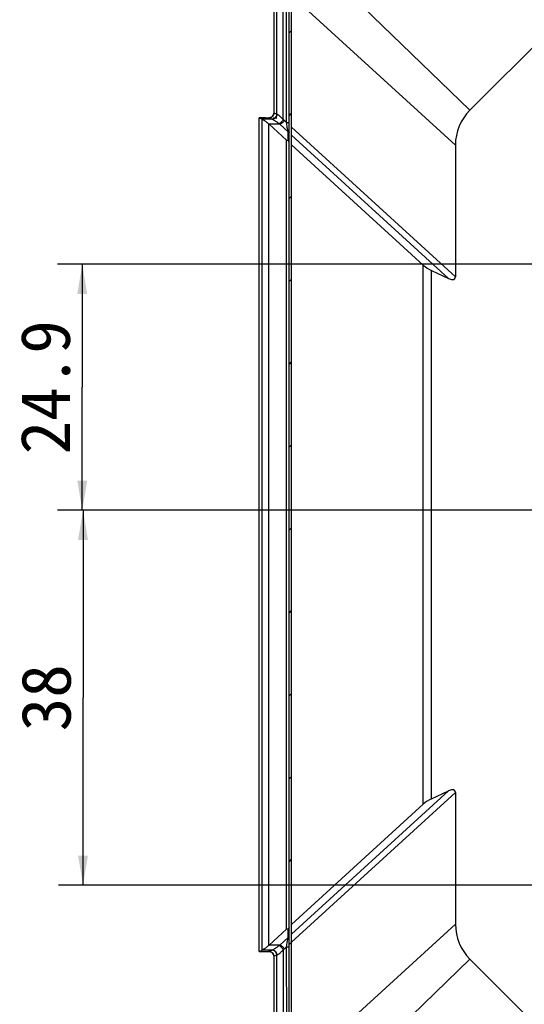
# Model space of a CAD drawing. Header units: millimetres. Extents: x 57 to 738, y 60 to 568.
# Tile 17 of 27: x 514 to 565, y 268 to 368. Entities that reach past the tile are written whole.
import ezdxf
from ezdxf.enums import TextEntityAlignment as Align

# ---------------------------------------------------------------- set-up
doc = ezdxf.new("R2010")
doc.units = ezdxf.units.MM
doc.header["$LTSCALE"] = 46.255
doc.layers.get('0').update_dxf_attribs({"linetype": 'CONTINUOUS'})
doc.layers.add('00_COMPONENTS', color=7, linetype='CONTINUOUS')
doc.layers.add('51__DRAFT_DIMS', color=7, linetype='CONTINUOUS')
doc.styles.get("Standard").update_dxf_attribs({"font": 'simfang.ttf'})
doc.dimstyles.new('DIMSTYLE_4', dxfattribs={"dimtxt": 5, "dimasz": 3, "dimexe": 2.5, "dimexo": 0.5, "dimgap": 1.25, "dimtad": 1, "dimdec": 1, "dimdsep": 46, "dimtxsty": 'Standard', "dimblk": '_FILLED', "dimblk1": '_FILLED', "dimblk2": '_FILLED', "dimcen": 0.09, "dimclrt": 3, "dimazin": 2, "dimtp": 0.2, "dimtm": 0.2, "dimtfac": 1, "dimtdec": 1, "dimtofl": 0, "dimtmove": 0, "dimatfit": 3, "dimldrblk": '_FILLED', "dimfxl": 1, "dimtolj": 1, "dimarcsym": 0})
doc.dimstyles.new('DIMSTYLE_5', dxfattribs={"dimtxt": 5, "dimasz": 3, "dimexe": 2.5, "dimexo": 0.5, "dimgap": 1.25, "dimtad": 1, "dimdsep": 46, "dimtxsty": 'Standard', "dimblk": '_FILLED', "dimblk1": '_FILLED', "dimblk2": '_FILLED', "dimcen": 0.09, "dimclrt": 3, "dimazin": 2, "dimtp": 0.3, "dimtm": 0.3, "dimtfac": 1, "dimtofl": 0, "dimtmove": 0, "dimatfit": 3, "dimldrblk": '_FILLED', "dimfxl": 1, "dimtolj": 1, "dimarcsym": 0})

# ---------------------------------------------------------------- blocks, each defined once
blk = doc.blocks.new('_FILLED')
at = {"color": 0, "linetype": 'ByBlock'}
blk.add_solid([(0, 0), (-1, 0.167), (-1, -0.167)], dxfattribs=at)
blk = doc.blocks.new('*D5')
at = {"layer": '51__DRAFT_DIMS', "color": 4, "transparency": 16777216}
for p, q in [((589.427, 342.909), (517.706, 342.909)), ((520.206, 342.909), (520.206, 330.444)), ((520.206, 317.979), (520.206, 330.444)), ((591.674, 317.979), (517.706, 317.979))]:
    blk.add_line(p, q, dxfattribs=at)
at = {"layer": '51__DRAFT_DIMS', "color": 4, "transparency": 16777216, "xscale": 3, "yscale": 3, "zscale": 3}
for p, rotation in [((520.206, 342.909), 90), ((520.206, 317.979), 270)]:
    blk.add_blockref('_FILLED', p, dxfattribs=dict(at, rotation=rotation))
at = {"layer": '51__DRAFT_DIMS', "color": 3, "transparency": 16777216}
blk.add_text('24.9', height=5, rotation=90, dxfattribs=at).set_placement((518.956, 330.444), align=Align.CENTER)
blk = doc.blocks.new('*D6')
at = {"layer": '51__DRAFT_DIMS', "color": 4, "transparency": 16777216}
for p, q in [((593.08, 317.979), (517.783, 317.979)), ((520.283, 317.979), (520.283, 298.979)), ((520.283, 279.979), (520.283, 298.979)), ((592.555, 279.979), (517.783, 279.979))]:
    blk.add_line(p, q, dxfattribs=at)
at = {"layer": '51__DRAFT_DIMS', "color": 4, "transparency": 16777216, "xscale": 3, "yscale": 3, "zscale": 3}
for p, rotation in [((520.283, 317.979), 90), ((520.283, 279.979), 270)]:
    blk.add_blockref('_FILLED', p, dxfattribs=dict(at, rotation=rotation))
at = {"layer": '51__DRAFT_DIMS', "color": 3, "transparency": 16777216}
blk.add_text('38', height=5, rotation=90, dxfattribs=at).set_placement((519.033, 298.979), align=Align.CENTER)

msp = doc.modelspace()

# ---------------------------------------------------------------- linework, layer by layer
at = {"layer": '00_COMPONENTS', "color": 4}
for p, q in [((559.48, 358.522), (542.766, 374.703)), ((539.611, 371.56), (539.611, 358.24)), ((539.914, 358.112), (539.914, 370.915)), ((540.579, 357.576), (540.579, 370.915)), ((558.015, 354.987), (541.415, 370.151)), ((541.165, 366.363), (541.415, 366.613)), ((538.122, 273.27), (538.12, 357.745)), ((538.448, 273.407), (538.446, 357.608)), ((539.437, 357.608), (538.447, 357.608)), ((539.41, 357.612), (539.106, 357.74)), ((539.188, 357.748), (539.194, 357.748)), ((539.54, 357.754), (539.916, 357.758)), ((539.914, 358.112), (539.611, 358.24)), ((540.916, 357.273), (540.681, 357.488)), ((541.165, 357.963), (541.415, 358.213)), ((539.112, 273.885), (539.111, 357.13)), ((540.224, 357.1), (539.144, 357.1)), ((541.062, 356.334), (540.224, 357.1)), ((558.015, 341.652), (541.415, 356.817)), ((557.327, 341.476), (541.415, 356.012)), ((541.165, 349.563), (541.415, 349.813)), ((554.762, 288.181), (554.761, 342.835)), ((541.165, 341.162), (541.415, 341.412)), ((555.596, 288.738), (555.595, 342.278)), ((541.166, 332.762), (541.416, 333.012)), ((541.166, 324.362), (541.416, 324.612)), ((541.166, 315.961), (541.416, 316.211)), ((541.166, 307.561), (541.416, 307.811)), ((541.166, 299.161), (541.416, 299.411)), ((541.166, 290.761), (541.416, 291.011)), ((541.417, 275.003), (557.328, 289.539)), ((541.417, 274.198), (558.016, 289.363)), ((541.166, 282.36), (541.416, 282.61)), ((558.017, 276.029), (541.417, 260.864)), ((540.225, 273.915), (541.064, 274.681)), ((540.225, 273.915), (539.146, 273.915)), ((540.683, 273.528), (540.917, 273.742)), ((541.167, 273.96), (541.417, 274.21)), ((539.439, 273.407), (538.449, 273.407)), ((539.108, 273.275), (539.411, 273.403)), ((539.19, 273.267), (539.189, 273.267)), ((539.613, 272.775), (539.916, 272.903)), ((539.613, 272.775), (539.613, 259.455)), ((539.916, 260.1), (539.916, 272.903)), ((540.581, 260.1), (540.58, 273.439)), ((559.481, 272.493), (542.768, 256.312))]:
    msp.add_line(p, q, dxfattribs=at)
at = {"layer": '00_COMPONENTS', "color": 7}
for p, q in [((539.61, 371.635), (539.61, 358.241)), ((540.916, 357.273), (540.916, 370.607)), ((541.167, 259.923), (541.165, 371.092)), ((541.417, 259.923), (541.415, 371.092)), ((569.75, 368.794), (559.48, 358.522)), ((538.121, 273.269), (538.119, 357.746)), ((538.12, 357.745), (538.446, 357.608)), ((538.77, 357.758), (539.236, 357.758)), ((539.177, 357.747), (539.176, 357.747)), ((539.179, 357.747), (539.177, 357.747)), ((540.916, 355.482), (539.144, 357.1)), ((540.916, 357.273), (541.165, 357.273)), ((541.062, 355.467), (541.062, 356.334)), ((541.062, 356.334), (541.165, 356.21)), ((540.917, 275.533), (540.916, 355.482)), ((540.916, 355.482), (541.062, 355.467)), ((541.165, 355.324), (541.062, 355.467)), ((554.761, 342.835), (541.415, 355.026)), ((558.015, 354.987), (558.015, 341.652)), ((555.595, 342.278), (557.327, 341.476)), ((555.596, 288.738), (557.328, 289.539)), ((558.016, 289.363), (558.017, 276.029)), ((554.762, 288.181), (541.417, 275.989)), ((540.917, 275.533), (539.146, 273.915)), ((541.064, 275.548), (540.917, 275.533)), ((541.167, 275.692), (541.064, 275.548)), ((541.064, 274.681), (541.064, 275.548)), ((541.064, 274.681), (541.167, 274.805)), ((540.918, 260.408), (540.917, 273.742)), ((540.917, 273.742), (541.167, 273.742)), ((538.122, 273.27), (538.448, 273.407)), ((538.771, 273.258), (539.238, 273.258)), ((539.177, 273.269), (539.177, 273.269)), ((539.177, 273.269), (539.177, 273.268)), ((539.177, 273.268), (539.178, 273.268)), ((539.612, 272.774), (539.612, 259.38)), ((559.481, 272.493), (569.752, 262.223))]:
    msp.add_line(p, q, dxfattribs=at)
for points in [[(539.176, 357.747), (539.175, 357.747), (539.175, 357.747)], [(539.61, 358.241), (539.61, 358.224), (539.609, 358.207), (539.608, 358.19), (539.606, 358.173), (539.603, 358.157), (539.6, 358.14), (539.596, 358.124), (539.592, 358.108), (539.587, 358.092), (539.582, 358.077), (539.577, 358.062), (539.571, 358.048), (539.565, 358.034), (539.559, 358.02), (539.552, 358.008), (539.546, 357.995), (539.539, 357.984), (539.532, 357.972), (539.525, 357.961), (539.517, 357.95), (539.51, 357.94), (539.502, 357.93), (539.494, 357.92), (539.486, 357.911), (539.478, 357.902), (539.47, 357.894), (539.462, 357.885), (539.454, 357.878), (539.445, 357.87), (539.437, 357.863), (539.429, 357.856), (539.42, 357.849), (539.412, 357.842), (539.404, 357.836), (539.395, 357.83), (539.387, 357.825), (539.379, 357.819), (539.37, 357.814), (539.362, 357.809), (539.354, 357.805), (539.346, 357.8), (539.338, 357.796), (539.33, 357.792), (539.322, 357.788), (539.314, 357.784), (539.306, 357.781), (539.298, 357.778), (539.291, 357.775), (539.283, 357.772), (539.276, 357.77), (539.269, 357.767), (539.262, 357.765), (539.256, 357.763), (539.25, 357.761), (539.244, 357.76), (539.238, 357.758), (539.233, 357.757), (539.228, 357.756), (539.223, 357.754), (539.219, 357.753), (539.215, 357.753), (539.211, 357.752), (539.207, 357.751), (539.204, 357.751), (539.2, 357.75), (539.197, 357.749), (539.195, 357.749), (539.192, 357.749), (539.19, 357.748), (539.187, 357.748), (539.185, 357.748), (539.183, 357.747), (539.182, 357.747), (539.18, 357.747), (539.179, 357.747)], [(539.178, 273.268), (539.18, 273.268), (539.181, 273.268), (539.182, 273.268), (539.184, 273.268), (539.185, 273.268), (539.187, 273.267), (539.189, 273.267), (539.192, 273.267), (539.194, 273.266), (539.197, 273.266), (539.2, 273.265), (539.203, 273.265), (539.207, 273.264), (539.21, 273.264), (539.214, 273.263), (539.218, 273.262), (539.223, 273.261), (539.227, 273.26), (539.232, 273.259), (539.237, 273.258), (539.242, 273.256), (539.248, 273.255), (539.254, 273.253), (539.26, 273.251), (539.266, 273.249), (539.273, 273.247), (539.279, 273.245), (539.287, 273.242), (539.294, 273.239), (539.302, 273.236), (539.309, 273.233), (539.317, 273.23), (539.325, 273.226), (539.333, 273.222), (539.342, 273.218), (539.35, 273.213), (539.359, 273.209), (539.367, 273.204), (539.376, 273.199), (539.384, 273.193), (539.393, 273.187), (539.402, 273.181), (539.411, 273.175), (539.419, 273.168), (539.428, 273.161), (539.437, 273.154), (539.446, 273.146), (539.454, 273.138), (539.463, 273.13), (539.472, 273.121), (539.48, 273.112), (539.489, 273.103), (539.497, 273.093), (539.505, 273.082), (539.514, 273.072), (539.522, 273.06), (539.529, 273.049), (539.537, 273.037), (539.545, 273.024), (539.552, 273.011), (539.559, 272.998), (539.566, 272.984), (539.572, 272.97), (539.578, 272.955), (539.584, 272.939), (539.589, 272.924), (539.594, 272.908), (539.598, 272.891), (539.601, 272.875), (539.605, 272.858), (539.607, 272.841), (539.609, 272.824), (539.611, 272.808), (539.611, 272.791), (539.612, 272.774)]]:
    msp.add_lwpolyline(points, dxfattribs=at)
for centre, start, end in [((563.015, 354.987), 135.00104, 180.00104), ((563.017, 276.029), 180.00104, 225.00104)]:
    msp.add_arc(centre, 5, start, end, dxfattribs=at)
at = {"layer": '00_COMPONENTS', "color": 4}
for centre, radius, start, end in [((539.111, 358.24), 0.5, 269.48508, 359.9813), ((539.414, 358.112), 0.5, 269.48508, 359.9813), ((538.982, 355.627), 2.52, 47.58569, 50.65724), ((538.812, 355.429), 2.187, 49.81194, 52.84403), ((538.814, 275.586), 2.187, 307.15805, 310.19014), ((538.988, 275.382), 2.513, 309.34037, 312.42086), ((539.112, 272.775), 0.5, 0.02081, 90.51697), ((539.416, 272.903), 0.5, 0.02081, 90.51697)]:
    msp.add_arc(centre, radius, start, end, dxfattribs=at)
at = {"layer": '00_COMPONENTS', "color": 7}
for centre, major_axis, ratio, start_param, end_param in [((539.619, 357.731), (1.5, -0.015), 0.014384, 2.173077, 3.176641), ((539.945, 357.594), (1.5, -0.015), 0.014384, -3.106544, -3.095916), ((537.871, 355.358), (0, 2.25), 0.894356, -0.685042, -0.663837), ((555.595, 343.288), (1.413, -0.993), 0.508006, -1.81757, -1.227629), ((557.117, 342.219), (0.833, -0.761), 0.4431, -0.950033, 0.384631), ((557.118, 288.796), (0.833, 0.761), 0.4431, -0.384631, 0.950033), ((555.596, 287.728), (1.413, 0.994), 0.508006, 1.227629, 1.81757), ((537.873, 275.657), (0, 2.25), 0.894356, -2.477756, -2.456551), ((539.621, 273.284), (1.5, 0.015), 0.014384, 3.106544, 4.110108), ((539.947, 273.421), (1.5, 0.015), 0.014384, 3.095916, 3.106544)]:
    msp.add_ellipse(centre, major_axis=major_axis, ratio=ratio, start_param=start_param, end_param=end_param, dxfattribs=at)
for points, knots in [([(538.447, 357.608), (538.449, 357.607), (538.456, 357.604), (538.469, 357.598), (538.488, 357.588), (538.524, 357.568), (538.582, 357.534), (538.664, 357.48), (538.762, 357.412), (538.871, 357.329), (538.99, 357.234), (539.07, 357.166), (539.111, 357.13)], [0, 0, 0, 0, 0.009508, 0.027122, 0.052885, 0.086748, 0.178105, 0.29893, 0.445722, 0.614293, 0.800361, 1, 1, 1, 1]), ([(541.062, 356.334), (541.048, 356.4), (541.02, 356.551), (540.98, 356.789), (540.945, 357.036), (540.924, 357.198), (540.916, 357.273)], [0, 0, 0, 0, 0.21272, 0.484329, 0.761911, 1, 1, 1, 1]), ([(540.917, 273.742), (540.926, 273.817), (540.946, 273.978), (540.982, 274.225), (541.021, 274.464), (541.05, 274.615), (541.064, 274.681)], [0, 0, 0, 0, 0.237216, 0.514714, 0.786532, 1, 1, 1, 1]), ([(539.112, 273.885), (539.071, 273.849), (538.991, 273.781), (538.873, 273.686), (538.763, 273.603), (538.666, 273.535), (538.584, 273.481), (538.526, 273.447), (538.49, 273.427), (538.471, 273.417), (538.458, 273.411), (538.451, 273.408), (538.449, 273.407)], [0, 0, 0, 0, 0.199639, 0.385707, 0.554277, 0.70107, 0.821895, 0.913252, 0.947115, 0.972878, 0.990492, 1, 1, 1, 1])]:
    msp.add_open_spline(points, degree=3, knots=knots, dxfattribs=at)
at = {"layer": '00_COMPONENTS', "color": 4}
for points, knots in [([(539.106, 357.74), (539.106, 357.74), (539.105, 357.74), (539.105, 357.741), (539.106, 357.742), (539.108, 357.742), (539.114, 357.743), (539.12, 357.744), (539.127, 357.745), (539.133, 357.745), (539.141, 357.746), (539.152, 357.746), (539.168, 357.747), (539.181, 357.748), (539.188, 357.748)], [0, 0, 0, 0, 0.013635, 0.020802, 0.030862, 0.049177, 0.113411, 0.215369, 0.280549, 0.355185, 0.439257, 0.532736, 0.747783, 1, 1, 1, 1]), ([(539.437, 357.608), (539.431, 357.608), (539.423, 357.609), (539.414, 357.611), (539.411, 357.611), (539.41, 357.612)], [0, 0, 0, 0, 0.660085, 0.869774, 1, 1, 1, 1]), ([(539.935, 358.108), (539.935, 358.042), (539.909, 357.91), (539.798, 357.744), (539.633, 357.633), (539.502, 357.607), (539.437, 357.608)], [0, 0, 0, 0, 0.251569, 0.502347, 0.751749, 1, 1, 1, 1]), ([(540.133, 357.173), (540.091, 357.205), (540.008, 357.266), (539.887, 357.352), (539.774, 357.427), (539.673, 357.489), (539.587, 357.539), (539.526, 357.571), (539.487, 357.589), (539.466, 357.598), (539.45, 357.604), (539.441, 357.607), (539.437, 357.608)], [0, 0, 0, 0, 0.193671, 0.375498, 0.541569, 0.6875, 0.808966, 0.902487, 0.9381, 0.966158, 0.986725, 1, 1, 1, 1]), ([(539.611, 358.24), (539.611, 358.24), (539.61, 358.24), (539.61, 358.24), (539.61, 358.241)], [0, 0, 0, 0, 0.341013, 1, 1, 1, 1]), ([(539.935, 358.108), (539.93, 358.108), (539.924, 358.109), (539.917, 358.11), (539.915, 358.111), (539.914, 358.112)], [0, 0, 0, 0, 0.657091, 0.86724, 1, 1, 1, 1]), ([(540.579, 357.576), (540.512, 357.649), (540.413, 357.752), (540.278, 357.877), (540.187, 357.955), (540.105, 358.018), (540.035, 358.064), (539.985, 358.091), (539.954, 358.104), (539.941, 358.107), (539.935, 358.108)], [0, 0, 0, 0, 0.351187, 0.51031, 0.653858, 0.777839, 0.878413, 0.952728, 0.979689, 1, 1, 1, 1]), ([(540.579, 357.576), (540.552, 357.528), (540.489, 357.436), (540.378, 357.318), (540.26, 357.226), (540.174, 357.184), (540.133, 357.173)], [0, 0, 0, 0, 0.270183, 0.542015, 0.791683, 1, 1, 1, 1]), ([(540.681, 357.488), (540.652, 357.442), (540.586, 357.354), (540.472, 357.241), (540.351, 357.153), (540.265, 357.112), (540.224, 357.1)], [0, 0, 0, 0, 0.267229, 0.53815, 0.78902, 1, 1, 1, 1]), ([(539.439, 273.407), (539.442, 273.408), (539.451, 273.411), (539.467, 273.417), (539.488, 273.426), (539.527, 273.444), (539.588, 273.476), (539.674, 273.526), (539.775, 273.589), (539.888, 273.664), (540.01, 273.749), (540.093, 273.81), (540.135, 273.842)], [0, 0, 0, 0, 0.013274, 0.033842, 0.061899, 0.097512, 0.191031, 0.312497, 0.458427, 0.6245, 0.806328, 1, 1, 1, 1]), ([(540.58, 273.439), (540.553, 273.487), (540.49, 273.579), (540.38, 273.698), (540.261, 273.789), (540.176, 273.831), (540.135, 273.842)], [0, 0, 0, 0, 0.270183, 0.542015, 0.791683, 1, 1, 1, 1]), ([(540.683, 273.528), (540.654, 273.573), (540.587, 273.661), (540.473, 273.774), (540.352, 273.862), (540.267, 273.903), (540.225, 273.915)], [0, 0, 0, 0, 0.267229, 0.53815, 0.78902, 1, 1, 1, 1]), ([(539.189, 273.267), (539.182, 273.267), (539.169, 273.268), (539.153, 273.269), (539.142, 273.269), (539.135, 273.27), (539.129, 273.27), (539.122, 273.271), (539.115, 273.272), (539.11, 273.273), (539.108, 273.273), (539.107, 273.274), (539.107, 273.275), (539.108, 273.275), (539.108, 273.275)], [0, 0, 0, 0, 0.252246, 0.467305, 0.560785, 0.644855, 0.719485, 0.784657, 0.88659, 0.95079, 0.969086, 0.979135, 0.986327, 1, 1, 1, 1]), ([(539.411, 273.403), (539.412, 273.404), (539.415, 273.405), (539.425, 273.406), (539.433, 273.407), (539.439, 273.407)], [0, 0, 0, 0, 0.130226, 0.339915, 1, 1, 1, 1]), ([(539.937, 272.908), (539.936, 272.973), (539.91, 273.105), (539.799, 273.271), (539.634, 273.382), (539.503, 273.408), (539.439, 273.407)], [0, 0, 0, 0, 0.251569, 0.502347, 0.751749, 1, 1, 1, 1]), ([(539.612, 272.774), (539.612, 272.775), (539.612, 272.775), (539.612, 272.775), (539.613, 272.775)], [0, 0, 0, 0, 0.658988, 1, 1, 1, 1]), ([(539.916, 272.903), (539.917, 272.904), (539.919, 272.905), (539.926, 272.906), (539.932, 272.907), (539.937, 272.908)], [0, 0, 0, 0, 0.13276, 0.342909, 1, 1, 1, 1]), ([(539.937, 272.908), (539.942, 272.908), (539.955, 272.911), (539.987, 272.924), (540.037, 272.951), (540.107, 272.998), (540.189, 273.061), (540.28, 273.138), (540.414, 273.263), (540.514, 273.366), (540.58, 273.439)], [0, 0, 0, 0, 0.020311, 0.047271, 0.121585, 0.222158, 0.346139, 0.489687, 0.648811, 1, 1, 1, 1])]:
    msp.add_open_spline(points, degree=3, knots=knots, dxfattribs=at)

# ---------------------------------------------------------------- dimensions: what is measured, and where the dimension line sits
at = {"layer": '51__DRAFT_DIMS', "color": 4}
for base, p1, p2, angle, dimstyle, picture, middle in [((520.206, 342.909), (592.174, 317.979), (589.927, 342.909), 90, 'DIMSTYLE_4', '*D5', (520.206, 330.371)), ((520.283, 279.979), (593.58, 317.979), (593.055, 279.979), 270, 'DIMSTYLE_5', '*D6', (520.283, 298.935))]:
    dim = msp.add_linear_dim(base=base, p1=p1, p2=p2, angle=angle, dimstyle=dimstyle, dxfattribs=at)
    dim.commit()
    dim.dimension.update_dxf_attribs({"geometry": picture, "text_midpoint": middle, "dimtype": 160})

doc.saveas('drawing.dxf')
